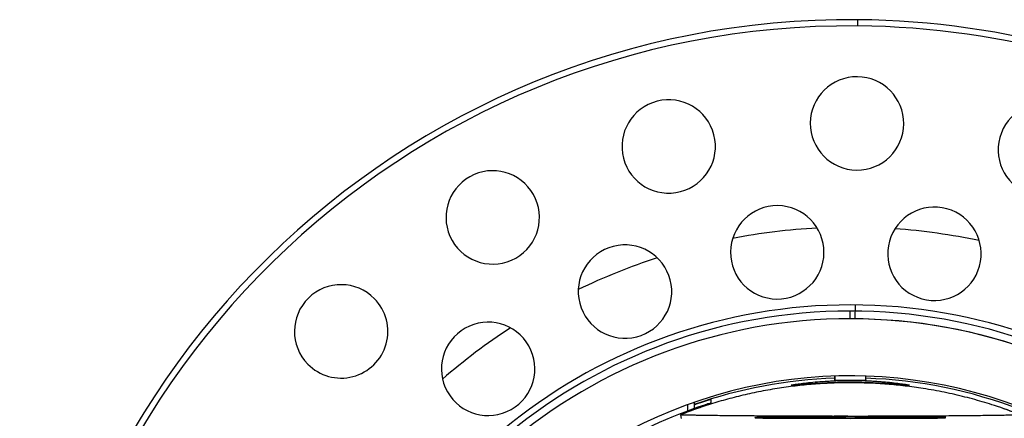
# Paper-space layout '_Superior' of a CAD drawing. Header units: millimetres. Extents: x -40 to 40, y -40 to 40.
# Tile 9 of 13: x -40 to 7.4, y 20.8 to 40. Entities that reach past the tile are written whole.
import ezdxf

# ---------------------------------------------------------------- set-up
doc = ezdxf.new("R2010")
doc.units = ezdxf.units.MM

psp = doc.layouts.new('_Superior')

# ---------------------------------------------------------------- linework, layer by layer
at = {"color": 7, "linetype": 'Continuous', "lineweight": 25}
for p, q in [((0.365, 39.698), (0.368, 39.998)), ((0.235, 25.582), (0.242, 26.252)), ((0, 25.583), (0, 25.953)), ((-0.75, 22.821), (-0.75, 22.624)), ((-0.75, 22.623), (-0.75, 22.821)), ((0.75, 22.624), (0.75, 22.821)), ((0, 22.611), (0, 22.623)), ((0, 22.499), (0, 22.511)), ((-7.821, 21.144), (-7.821, 21.452)), ((-7.521, 21.559), (-7.521, 21.252)), ((-6.721, 21.692), (-6.721, 21.524)), ((-8.181, 20.96), (-8.156, 20.96)), ((-3.089, 20.887), (-3.172, 20.878)), ((-2.264, 20.876), (-2.298, 20.873)), ((-2.162, 20.867), (-1.988, 20.866)), ((-1.742, 20.881), (-1.932, 20.881)), ((-0.821, 20.887), (-0.821, 20.858)), ((-0.195, 20.858), (-0.195, 20.869)), ((-0.121, 20.874), (0.058, 20.874)), ((0.111, 20.881), (-0.079, 20.88)), ((0.7, 20.889), (0.911, 20.889)), ((0.7, 20.857), (0.7, 20.889)), ((0.911, 20.889), (0.911, 20.864)), ((1.258, 20.868), (1.258, 20.865)), ((2.369, 20.892), (2.369, 20.884)), ((-2.718, 20.791), (-2.718, 20.844)), ((-0.974, 20.861), (-0.3, 20.861)), ((-0.974, 20.858), (-0.974, 20.861)), ((-0.142, 20.858), (-0.974, 20.858)), ((0.826, 20.857), (0.7, 20.857)), ((2.718, 20.791), (2.718, 20.844))]:
    psp.add_line(p, q, dxfattribs=at)
at = {"color": 7, "linetype": 'Continuous', "lineweight": 25, "flags": 128}
psp.add_lwpolyline([(-8.181, 20.96), (-8.161, 20.854), (-8.145, 20.771)], dxfattribs=at)
at = {"color": 7, "linetype": 'Continuous', "lineweight": 25}
for centre, radius, start, end in [((0, 0), 40, 89.4727, 269.4727), ((0, 0), 40, 269.4727, 89.4727), ((0, 0), 39.7, 89.4727, 269.4727), ((0, 0), 39.7, 269.4727, 89.4727), ((0.322, 34.999), 2.25, 359.4727, 179.4727), ((-8.747, 33.889), 2.25, 14.4727, 194.4727), ((9.369, 33.723), 2.25, 344.4727, 164.4727), ((0.322, 34.999), 2.25, 179.4727, 359.4727), ((-8.747, 33.889), 2.25, 194.4727, 14.4727), ((9.369, 33.723), 2.25, 164.4727, 344.4727), ((-17.22, 30.471), 2.25, 29.4727, 209.4727), ((-17.22, 30.471), 2.25, 209.4727, 29.4727), ((-3.52, 28.786), 2.25, 359.4727, 179.4727), ((4.05, 28.716), 2.25, 344.4727, 164.4727), ((0, 0), 30, 93.0567, 100.8887), ((0, 0), 30, 78.0567, 85.8887), ((-10.851, 26.894), 2.25, 14.4727, 194.4727), ((4.05, 28.716), 2.25, 164.4727, 344.4727), ((0, 0), 30, 108.0567, 115.8887), ((-3.52, 28.786), 2.25, 179.4727, 359.4727), ((-24.52, 24.975), 2.25, 44.4727, 224.4727), ((-10.851, 26.894), 2.25, 194.4727, 14.4727), ((-24.52, 24.975), 2.25, 224.4727, 44.4727), ((0, 0), 26.253, 12.9264, 166.9377), ((0, 0), 25.953, 11.5776, 168.5154), ((0, 0), 25.583, 9.1472, 170.7212), ((-17.442, 23.169), 2.25, 29.4727, 209.4727), ((0, 0), 30, 123.0567, 130.8887), ((0, 0), 25.583, 9.2224, 90), ((-17.442, 23.169), 2.25, 209.4727, 29.4727), ((0, 0), 22.833, 89.4727, 270), ((0, 0), 22.833, 269.4727, 90), ((0, 0), 22.729, 91.891, 109.3231), ((0, 0), 22.729, 68.8622, 88.109), ((0, 0), 22.544, 108.1456, 135.2885), ((0, 0), 22.5, 107.9555, 111.3214), ((0, 0), 22.709, 107.2144, 109.3401), ((0, 0), 22.5, 68.6786, 72.0445)]:
    psp.add_arc(centre, radius, start, end, dxfattribs=at)
for points, knots in [([(0, 22.499), (-0.149, 22.498), (-0.448, 22.496), (-0.894, 22.482), (-1.338, 22.46), (-1.78, 22.43), (-2.22, 22.39), (-2.657, 22.343), (-3.092, 22.287), (-3.679, 22.2), (-4.411, 22.069), (-5.278, 21.877), (-6.119, 21.659), (-6.666, 21.488), (-6.936, 21.404)], [0, 0, 0, 0, 0.063547, 0.126858, 0.189935, 0.25278, 0.315392, 0.377774, 0.439925, 0.501849, 0.630403, 0.756274, 0.879471, 1, 1, 1, 1]), ([(-2.85, 22.38), (-2.849, 22.381), (-2.848, 22.383), (-2.837, 22.387), (-2.82, 22.392), (-2.788, 22.399), (-2.731, 22.41), (-2.606, 22.431), (-2.385, 22.463), (-2.028, 22.506), (-1.594, 22.548), (-1.181, 22.577), (-0.83, 22.594), (-0.558, 22.604), (-0.281, 22.61), (-0.094, 22.61), (0, 22.611)], [0, 0, 0, 0, 0.031373, 0.062683, 0.094007, 0.125423, 0.187732, 0.250123, 0.375233, 0.50015, 0.624844, 0.750028, 0.812349, 0.874643, 0.937327, 1, 1, 1, 1]), ([(0, 22.511), (-0.047, 22.511), (-0.14, 22.511), (-0.279, 22.51), (-0.418, 22.508), (-0.602, 22.505), (-0.829, 22.499), (-1.181, 22.486), (-1.594, 22.465), (-2.028, 22.435), (-2.385, 22.407), (-2.606, 22.39), (-2.732, 22.381), (-2.8, 22.377), (-2.842, 22.376), (-2.847, 22.379), (-2.85, 22.38)], [0, 0, 0, 0, 0.031278, 0.062484, 0.093694, 0.124982, 0.187669, 0.250386, 0.374959, 0.500229, 0.62496, 0.749957, 0.8126, 0.875233, 0.937607, 1, 1, 1, 1]), ([(-0.775, 22.623), (-0.774, 22.622), (-0.772, 22.621), (-0.755, 22.62), (-0.725, 22.62), (-0.682, 22.619), (-0.623, 22.62), (-0.507, 22.62), (-0.325, 22.621), (-0.127, 22.622), (-0.03, 22.623), (0, 22.623)], [0, 0, 0, 0, 0.073918, 0.151623, 0.233115, 0.318395, 0.407462, 0.500317, 0.759865, 0.926727, 1, 1, 1, 1]), ([(0, 22.623), (0.019, 22.623), (0.078, 22.622), (0.197, 22.622), (0.371, 22.621), (0.536, 22.62), (0.656, 22.619), (0.727, 22.62), (0.768, 22.621), (0.773, 22.622), (0.775, 22.623)], [0, 0, 0, 0, 0.046757, 0.145727, 0.296745, 0.499558, 0.637479, 0.766862, 0.887702, 1, 1, 1, 1]), ([(0, 22.611), (0.054, 22.611), (0.161, 22.61), (0.32, 22.608), (0.478, 22.605), (0.634, 22.601), (0.788, 22.595), (0.941, 22.589), (1.128, 22.579), (1.345, 22.565), (1.586, 22.547), (1.812, 22.527), (2.088, 22.499), (2.386, 22.463), (2.606, 22.431), (2.732, 22.41), (2.8, 22.396), (2.842, 22.386), (2.847, 22.382), (2.85, 22.38)], [0, 0, 0, 0, 0.035938, 0.071604, 0.10711, 0.142568, 0.178094, 0.213799, 0.249796, 0.312107, 0.374774, 0.437778, 0.500501, 0.625442, 0.750207, 0.813048, 0.875216, 0.937328, 1, 1, 1, 1]), ([(2.85, 22.38), (2.849, 22.38), (2.848, 22.378), (2.837, 22.377), (2.82, 22.377), (2.789, 22.378), (2.732, 22.381), (2.606, 22.39), (2.385, 22.407), (2.028, 22.435), (1.594, 22.465), (1.181, 22.486), (0.83, 22.499), (0.557, 22.506), (0.28, 22.51), (0.093, 22.511), (0, 22.511)], [0, 0, 0, 0, 0.0312555, 0.0624353, 0.0936159, 0.1248737, 0.187436, 0.2500407, 0.3751631, 0.4997816, 0.6250616, 0.74963, 0.8122868, 0.8749357, 0.9374694, 1, 1, 1, 1]), ([(6.936, 21.404), (6.782, 21.453), (6.471, 21.552), (5.997, 21.687), (5.515, 21.815), (5.024, 21.933), (4.524, 22.042), (4.016, 22.14), (3.388, 22.246), (2.638, 22.349), (1.767, 22.435), (0.886, 22.489), (0.296, 22.495), (0, 22.499)], [0, 0, 0, 0, 0.068995, 0.138871, 0.209628, 0.281269, 0.353795, 0.427207, 0.501506, 0.624767, 0.748931, 0.874006, 1, 1, 1, 1]), ([(-6.936, 21.404), (-7.076, 21.357), (-7.352, 21.264), (-7.758, 21.116), (-8.024, 21.012), (-8.156, 20.96)], [0, 0, 0, 0, 0.339716, 0.673047, 1, 1, 1, 1]), ([(-6.721, 21.524), (-6.721, 21.524), (-6.723, 21.523), (-6.731, 21.519), (-6.753, 21.511), (-6.806, 21.493), (-6.889, 21.466), (-6.963, 21.441), (-7.002, 21.429), (-7.021, 21.423)], [0, 0, 0, 0, 0.083705, 0.166882, 0.251154, 0.499705, 0.748398, 0.874485, 1, 1, 1, 1]), ([(-8.156, 20.96), (-8.1, 20.959), (-7.988, 20.956), (-7.807, 20.952), (-7.617, 20.949), (-7.416, 20.945), (-7.205, 20.942), (-6.983, 20.939), (-6.75, 20.935), (-6.29, 20.929), (-5.554, 20.921), (-4.52, 20.913), (-3.423, 20.905), (-1.931, 20.899), (-0.004, 20.896), (1.921, 20.899), (3.411, 20.905), (4.505, 20.912), (5.538, 20.921), (6.328, 20.93), (6.88, 20.937), (7.241, 20.942), (7.573, 20.948), (7.881, 20.954), (8.065, 20.958), (8.156, 20.96)], [0, 0, 0, 0, 0.01484, 0.029859, 0.045079, 0.060523, 0.076212, 0.092165, 0.108401, 0.124939, 0.185786, 0.250038, 0.3114, 0.375048, 0.499659, 0.624594, 0.687917, 0.74899, 0.813266, 0.874146, 0.900662, 0.926424, 0.95151, 0.976005, 1, 1, 1, 1]), ([(-3.172, 20.878), (-3.204, 20.876), (-3.266, 20.873), (-3.42, 20.869), (-3.586, 20.867), (-3.731, 20.866), (-3.882, 20.866), (-4.027, 20.867), (-4.149, 20.868), (-4.25, 20.871), (-4.307, 20.874), (-4.287, 20.876), (-4.285, 20.876)], [0, 0, 0, 0, 0.164036, 0.328013, 0.414109, 0.493034, 0.575579, 0.65808, 0.736467, 0.822974, 0.98657, 1, 1, 1, 1]), ([(-4.188, 20.886), (-4.173, 20.887), (-4.144, 20.888), (-4.093, 20.891), (-4.037, 20.892), (-3.977, 20.894), (-3.898, 20.896), (-3.79, 20.897), (-3.645, 20.898), (-3.493, 20.898), (-3.355, 20.897), (-3.244, 20.895), (-3.167, 20.894), (-3.117, 20.892), (-3.092, 20.89), (-3.085, 20.889), (-3.081, 20.888)], [0, 0, 0, 0, 0.080889, 0.154165, 0.220291, 0.279895, 0.333836, 0.418284, 0.500517, 0.584598, 0.667084, 0.74225, 0.820195, 0.874219, 0.934206, 1, 1, 1, 1]), ([(-3.972, 20.886), (-3.986, 20.885), (-4.013, 20.884), (-4.045, 20.881), (-4.071, 20.879), (-4.086, 20.877), (-4.082, 20.875), (-4.062, 20.873), (-4.019, 20.871), (-3.94, 20.87), (-3.831, 20.869), (-3.722, 20.87), (-3.606, 20.871), (-3.49, 20.874), (-3.434, 20.876), (-3.401, 20.877)], [0, 0, 0, 0, 0.078623, 0.161888, 0.249997, 0.315031, 0.374146, 0.44397, 0.499235, 0.562115, 0.624381, 0.682057, 0.749433, 0.857248, 1, 1, 1, 1]), ([(-3.401, 20.877), (-3.384, 20.878), (-3.35, 20.88), (-3.315, 20.882), (-3.292, 20.885), (-3.287, 20.888), (-3.309, 20.89), (-3.363, 20.892), (-3.444, 20.894), (-3.553, 20.894), (-3.663, 20.894), (-3.755, 20.893), (-3.829, 20.891), (-3.886, 20.89), (-3.936, 20.888), (-3.96, 20.887), (-3.972, 20.886)], [0, 0, 0, 0, 0.087314, 0.169474, 0.247131, 0.344934, 0.426673, 0.496828, 0.563186, 0.622379, 0.682695, 0.748538, 0.80461, 0.874566, 0.937064, 1, 1, 1, 1]), ([(-1.988, 20.866), (-2.012, 20.865), (-2.058, 20.864), (-2.134, 20.863), (-2.211, 20.862), (-2.289, 20.861), (-2.38, 20.86), (-2.494, 20.86), (-2.621, 20.86), (-2.746, 20.861), (-2.857, 20.862), (-2.947, 20.864), (-3.002, 20.866), (-3.018, 20.868), (-2.997, 20.87), (-2.947, 20.872), (-2.867, 20.874), (-2.761, 20.875), (-2.681, 20.876), (-2.637, 20.876)], [0, 0, 0, 0, 0.061421, 0.116255, 0.165227, 0.209352, 0.250009, 0.308048, 0.37485, 0.438857, 0.499732, 0.563976, 0.624391, 0.686248, 0.749317, 0.814004, 0.874256, 0.931154, 1, 1, 1, 1]), ([(-2.637, 20.876), (-2.659, 20.876), (-2.701, 20.877), (-2.752, 20.878), (-2.79, 20.879), (-2.814, 20.88), (-2.824, 20.882), (-2.821, 20.883), (-2.791, 20.886), (-2.696, 20.889), (-2.491, 20.891), (-2.313, 20.892), (-2.175, 20.891), (-2.044, 20.891), (-1.927, 20.889), (-1.832, 20.888), (-1.768, 20.886), (-1.739, 20.883), (-1.741, 20.882), (-1.742, 20.881)], [0, 0, 0, 0, 0.039519, 0.076111, 0.110689, 0.144334, 0.178214, 0.213474, 0.251135, 0.377943, 0.499284, 0.561402, 0.62438, 0.687689, 0.749458, 0.813002, 0.874263, 0.932482, 1, 1, 1, 1]), ([(-2.298, 20.873), (-2.337, 20.873), (-2.409, 20.874), (-2.512, 20.873), (-2.599, 20.873), (-2.677, 20.872), (-2.742, 20.871), (-2.781, 20.87), (-2.797, 20.868), (-2.774, 20.866), (-2.679, 20.864), (-2.559, 20.863), (-2.462, 20.863), (-2.366, 20.864), (-2.289, 20.865), (-2.221, 20.866), (-2.183, 20.867), (-2.162, 20.867)], [0, 0, 0, 0, 0.0761058, 0.1417797, 0.1988832, 0.2502186, 0.3112019, 0.3753289, 0.4417053, 0.5004043, 0.6235504, 0.6839035, 0.7487078, 0.8082229, 0.8743173, 0.9303467, 1, 1, 1, 1]), ([(-1.932, 20.881), (-1.936, 20.882), (-1.942, 20.883), (-1.967, 20.884), (-2.003, 20.886), (-2.051, 20.887), (-2.118, 20.887), (-2.206, 20.888), (-2.309, 20.888), (-2.41, 20.888), (-2.494, 20.887), (-2.559, 20.885), (-2.595, 20.883), (-2.607, 20.882), (-2.581, 20.879), (-2.46, 20.877), (-2.336, 20.876), (-2.264, 20.876)], [0, 0, 0, 0, 0.060057, 0.113537, 0.161888, 0.20705, 0.251388, 0.315007, 0.377369, 0.43729, 0.502218, 0.563459, 0.627276, 0.691636, 0.751783, 0.853624, 1, 1, 1, 1]), ([(-0.195, 20.869), (-0.226, 20.869), (-0.283, 20.869), (-0.404, 20.868), (-0.559, 20.868), (-0.739, 20.869), (-0.874, 20.87), (-0.946, 20.872), (-0.987, 20.874), (-1.02, 20.875), (-1.045, 20.877), (-1.046, 20.88), (-1.008, 20.883), (-0.946, 20.885), (-0.864, 20.887), (-0.746, 20.888), (-0.587, 20.89), (-0.424, 20.89), (-0.289, 20.889), (-0.154, 20.889), (-0.021, 20.887), (0.068, 20.884), (0.096, 20.882), (0.111, 20.881)], [0, 0, 0, 0, 0.033826, 0.062198, 0.124198, 0.186315, 0.248268, 0.275957, 0.310789, 0.342344, 0.373473, 0.434578, 0.498544, 0.540376, 0.581383, 0.62402, 0.685682, 0.749313, 0.785021, 0.821161, 0.892525, 0.940874, 1, 1, 1, 1]), ([(-0.079, 20.88), (-0.089, 20.881), (-0.108, 20.882), (-0.148, 20.884), (-0.198, 20.885), (-0.266, 20.886), (-0.355, 20.886), (-0.446, 20.886), (-0.54, 20.886), (-0.625, 20.885), (-0.708, 20.884), (-0.781, 20.882), (-0.819, 20.88), (-0.827, 20.878), (-0.8, 20.875), (-0.732, 20.873), (-0.62, 20.872), (-0.484, 20.871), (-0.347, 20.871), (-0.214, 20.872), (-0.152, 20.874), (-0.121, 20.874)], [0, 0, 0, 0, 0.048581, 0.08979, 0.12467, 0.166299, 0.202818, 0.249354, 0.290953, 0.33171, 0.374433, 0.434213, 0.499383, 0.564307, 0.624284, 0.687873, 0.749543, 0.808561, 0.875021, 0.936093, 1, 1, 1, 1]), ([(-0.3, 20.861), (-0.29, 20.862), (-0.271, 20.864), (-0.237, 20.867), (-0.208, 20.868), (-0.195, 20.869)], [0, 0, 0, 0, 0.333411, 0.685159, 1, 1, 1, 1]), ([(0.058, 20.874), (0.047, 20.873), (0.013, 20.871), (-0.052, 20.865), (-0.108, 20.861), (-0.142, 20.858)], [0, 0, 0, 0, 0.147626, 0.480952, 1, 1, 1, 1]), ([(1.258, 20.865), (1.224, 20.864), (1.158, 20.864), (1.064, 20.862), (0.978, 20.861), (0.898, 20.859), (0.85, 20.858), (0.826, 20.857)], [0, 0, 0, 0, 0.205284, 0.406988, 0.606034, 0.803378, 1, 1, 1, 1]), ([(0.911, 20.864), (0.938, 20.864), (0.992, 20.865), (1.105, 20.867), (1.196, 20.868), (1.258, 20.868)], [0, 0, 0, 0, 0.262119, 0.500161, 1, 1, 1, 1]), ([(2.209, 20.877), (2.199, 20.878), (2.181, 20.879), (2.165, 20.882), (2.161, 20.884), (2.169, 20.886), (2.192, 20.888), (2.246, 20.89), (2.349, 20.892), (2.48, 20.893), (2.647, 20.894), (2.828, 20.893), (3.005, 20.891), (3.147, 20.888), (3.262, 20.883), (3.31, 20.88), (3.337, 20.878)], [0, 0, 0, 0, 0.059955, 0.114399, 0.163672, 0.20823, 0.248692, 0.312102, 0.373826, 0.437294, 0.498818, 0.580626, 0.662931, 0.755899, 0.8668, 1, 1, 1, 1]), ([(3.337, 20.878), (3.344, 20.878), (3.359, 20.876), (3.373, 20.875), (3.384, 20.873), (3.379, 20.87), (3.333, 20.867), (3.224, 20.864), (3.046, 20.862), (2.899, 20.862), (2.747, 20.862), (2.614, 20.863), (2.499, 20.865), (2.405, 20.867), (2.328, 20.87), (2.261, 20.873), (2.227, 20.876), (2.209, 20.877)], [0, 0, 0, 0, 0.045249, 0.086939, 0.125213, 0.189177, 0.25061, 0.374805, 0.437407, 0.50004, 0.559612, 0.625364, 0.686656, 0.750527, 0.821308, 0.904153, 1, 1, 1, 1]), ([(2.371, 20.883), (2.371, 20.883), (2.361, 20.882), (2.379, 20.88), (2.395, 20.879)], [0, 0, 0, 0, 0.06328, 1, 1, 1, 1]), ([(2.395, 20.879), (2.431, 20.876), (2.485, 20.873), (2.599, 20.869), (2.694, 20.867), (2.769, 20.866), (2.835, 20.865), (2.89, 20.865), (2.945, 20.865), (2.994, 20.866), (3.038, 20.866), (3.088, 20.867), (3.141, 20.869), (3.163, 20.871), (3.157, 20.872), (3.156, 20.873)], [0, 0, 0, 0, 0.285131, 0.426645, 0.505451, 0.569173, 0.605897, 0.640497, 0.675193, 0.712189, 0.744205, 0.77784, 0.854705, 0.976932, 1, 1, 1, 1]), ([(3.14, 20.876), (3.133, 20.877), (3.121, 20.878), (3.094, 20.88), (3.062, 20.882), (3.015, 20.884), (2.95, 20.886), (2.858, 20.888), (2.753, 20.889), (2.639, 20.89), (2.529, 20.89), (2.441, 20.888), (2.411, 20.887), (2.396, 20.887)], [0, 0, 0, 0, 0.088445, 0.172853, 0.25357, 0.330988, 0.461385, 0.570624, 0.664747, 0.75262, 0.83206, 0.912732, 1, 1, 1, 1]), ([(-2.718, 20.844), (-2.909, 20.845), (-3.132, 20.845), (-3.59, 20.844), (-3.823, 20.842), (-4.215, 20.837), (-4.37, 20.833), (-4.565, 20.826), (-4.606, 20.822), (-4.606, 20.819)], [0, 0, 0, 0, 0.25, 0.25, 0.5, 0.5, 0.75, 0.75, 1, 1, 1, 1]), ([(-4.606, 20.819), (-4.606, 20.816), (-4.582, 20.813), (-4.479, 20.808), (-4.399, 20.805), (-4.193, 20.8), (-4.066, 20.798), (-3.79, 20.795), (-3.641, 20.794), (-3.494, 20.793)], [0, 0, 0, 0, 0.25, 0.25, 0.5, 0.5, 0.75, 0.75, 1, 1, 1, 1]), ([(-3.494, 20.793), (-2.369, 20.788), (-1.185, 20.785), (1.185, 20.785), (2.369, 20.788), (3.494, 20.793)], [0, 0, 0, 0, 0.5, 0.5, 1, 1, 1, 1]), ([(2.718, 20.844), (1.843, 20.84), (0.922, 20.838), (-0.922, 20.838), (-1.843, 20.84), (-2.718, 20.844)], [0, 0, 0, 0, 0.5, 0.5, 1, 1, 1, 1]), ([(3.494, 20.793), (3.615, 20.794), (3.747, 20.795), (4.021, 20.798), (4.162, 20.8), (4.409, 20.805), (4.514, 20.809), (4.62, 20.817), (4.619, 20.821), (4.49, 20.83), (4.362, 20.834), (4.041, 20.84), (3.85, 20.842), (3.479, 20.844), (3.299, 20.845), (2.979, 20.845), (2.838, 20.845), (2.718, 20.844)], [0, 0, 0, 0, 0.125, 0.125, 0.25, 0.25, 0.375, 0.375, 0.5, 0.5, 0.625, 0.625, 0.75, 0.75, 0.875, 0.875, 1, 1, 1, 1])]:
    psp.add_open_spline(points, degree=3, knots=knots, dxfattribs=at)
psp.add_open_spline([(8.156, 20.96), (7.756, 21.119), (7.348, 21.268), (6.936, 21.404)], degree=3, dxfattribs=at)

doc.saveas('drawing.dxf')
